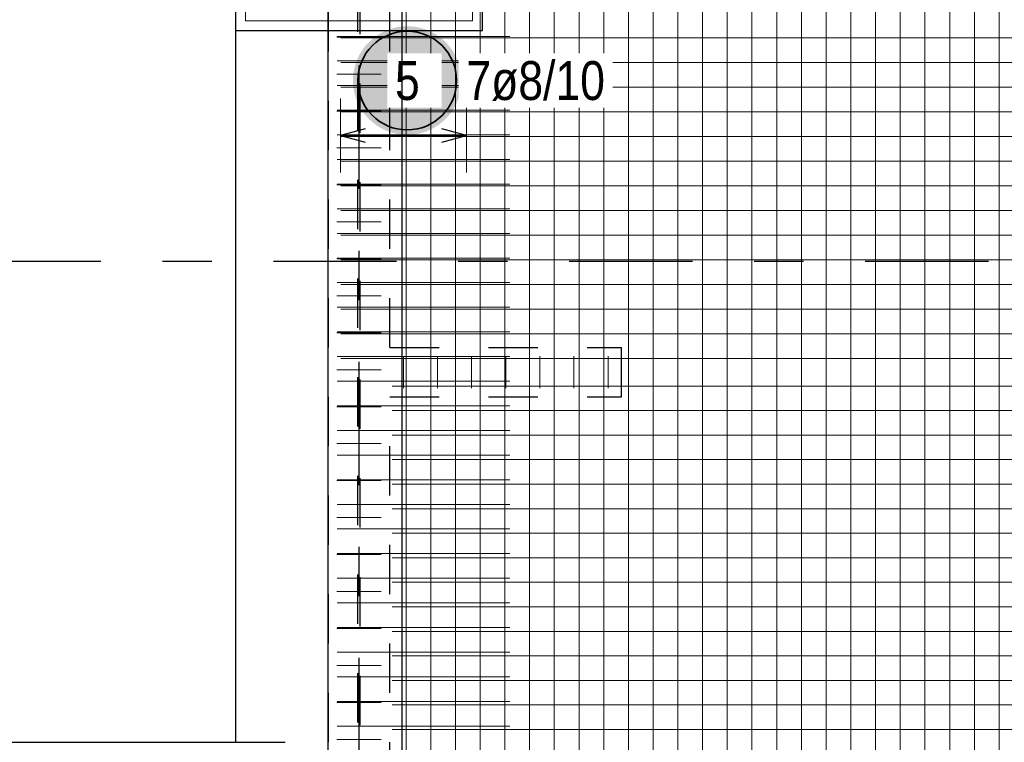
# Model space of a CAD drawing. Header units: millimetres. Extents: x -1.9 to 32.6, y 0 to 21.
# Tile 7 of 59: x 2 to 4, y 12.2 to 13.6. Entities that reach past the tile are written whole.
import ezdxf

# ---------------------------------------------------------------- set-up
doc = ezdxf.new("R2010")
doc.units = ezdxf.units.MM
doc.linetypes.add('DASHDOTX2', pattern=[2, 1, -0.5, 0, -0.5])
doc.linetypes.add('HIDDEN', pattern=[0.375, 0.25, -0.125])
doc.layers.add('Achsen', color=7, linetype='Continuous', lineweight=20)
doc.layers.add('nplo Bewehrung', color=7, linetype='Continuous', lineweight=20)
doc.styles.add('Arial Narrow', font='ARIALN.TTF')

msp = doc.modelspace()

# ---------------------------------------------------------------- hatches: boundary and pattern name
at = {"lineweight": 25, "true_color": 0xffffff}
msp.add_hatch(color=7, dxfattribs=at).paths.add_polyline_path([(2.89512, 13.51119), (2.895053, 13.515029), (2.894852, 13.518863), (2.894517, 13.522688), (2.894049, 13.526499), (2.893449, 13.530291), (2.892716, 13.53406), (2.891852, 13.537801), (2.890859, 13.54151), (2.889736, 13.545181), (2.888486, 13.548812), (2.88711, 13.552396), (2.88561, 13.555931), (2.883987, 13.55941), (2.882244, 13.562831), (2.880383, 13.56619), (2.878405, 13.569481), (2.876314, 13.572701), (2.874112, 13.575846), (2.871801, 13.578912), (2.869385, 13.581896), (2.866866, 13.584794), (2.864247, 13.587602), (2.861532, 13.590317), (2.858724, 13.592936), (2.855827, 13.595455), (2.852843, 13.597871), (2.849776, 13.600181), (2.846631, 13.602384), (2.843411, 13.604475), (2.84012, 13.606452), (2.836762, 13.608314), (2.833341, 13.610057), (2.829861, 13.61168), (2.826327, 13.61318), (2.822742, 13.614556), (2.819112, 13.615806), (2.81544, 13.616928), (2.811731, 13.617922), (2.80799, 13.618786), (2.804221, 13.619518), (2.800429, 13.620119), (2.796618, 13.620587), (2.792793, 13.620922), (2.788959, 13.621123), (2.78512, 13.62119), (2.781281, 13.621123), (2.777447, 13.620922), (2.773622, 13.620587), (2.769811, 13.620119), (2.766019, 13.619518), (2.76225, 13.618786), (2.758509, 13.617922), (2.7548, 13.616928), (2.751128, 13.615806), (2.747498, 13.614556), (2.743913, 13.61318), (2.740379, 13.61168), (2.736899, 13.610057), (2.733478, 13.608314), (2.73012, 13.606452), (2.726829, 13.604475), (2.723609, 13.602384), (2.720464, 13.600181), (2.717397, 13.597871), (2.714413, 13.595455), (2.711516, 13.592936), (2.708708, 13.590317), (2.705993, 13.587602), (2.703374, 13.584794), (2.700855, 13.581896), (2.698439, 13.578912), (2.696128, 13.575846), (2.693926, 13.572701), (2.691835, 13.569481), (2.689857, 13.56619), (2.687996, 13.562831), (2.686253, 13.55941), (2.68463, 13.555931), (2.68313, 13.552396), (2.681754, 13.548812), (2.680504, 13.545181), (2.679381, 13.54151), (2.678387, 13.537801), (2.677524, 13.53406), (2.676791, 13.530291), (2.67619, 13.526499), (2.675723, 13.522688), (2.675388, 13.518863), (2.675187, 13.515029), (2.67512, 13.51119), (2.675187, 13.507351), (2.675388, 13.503516), (2.675723, 13.499691), (2.67619, 13.495881), (2.676791, 13.492088), (2.677524, 13.488319), (2.678387, 13.484578), (2.679381, 13.48087), (2.680504, 13.477198), (2.681754, 13.473567), (2.68313, 13.469983), (2.68463, 13.466449), (2.686253, 13.462969), (2.687996, 13.459548), (2.689857, 13.45619), (2.691835, 13.452899), (2.693926, 13.449678), (2.696128, 13.446533), (2.698439, 13.443467), (2.700855, 13.440483), (2.703374, 13.437585), (2.705993, 13.434777), (2.708708, 13.432062), (2.711516, 13.429444), (2.714413, 13.426925), (2.717397, 13.424508), (2.720464, 13.422198), (2.723609, 13.419995), (2.726829, 13.417904), (2.73012, 13.415927), (2.733478, 13.414065), (2.736899, 13.412322), (2.740379, 13.4107), (2.743913, 13.409199), (2.747498, 13.407823), (2.751128, 13.406573), (2.7548, 13.405451), (2.758509, 13.404457), (2.76225, 13.403593), (2.766019, 13.402861), (2.769811, 13.40226), (2.773622, 13.401792), (2.777447, 13.401458), (2.781281, 13.401257), (2.78512, 13.40119), (2.788959, 13.401257), (2.792793, 13.401458), (2.796618, 13.401792), (2.800429, 13.40226), (2.804221, 13.402861), (2.80799, 13.403593), (2.811731, 13.404457), (2.81544, 13.405451), (2.819112, 13.406573), (2.822742, 13.407823), (2.826327, 13.409199), (2.829861, 13.4107), (2.833341, 13.412322), (2.836762, 13.414065), (2.84012, 13.415927), (2.843411, 13.417904), (2.846631, 13.419995), (2.849776, 13.422198), (2.852843, 13.424508), (2.855827, 13.426925), (2.858724, 13.429444), (2.861532, 13.432062), (2.864247, 13.434777), (2.866866, 13.437585), (2.869385, 13.440483), (2.871801, 13.443467), (2.874112, 13.446533), (2.876314, 13.449678), (2.878405, 13.452899), (2.880383, 13.45619), (2.882244, 13.459548), (2.883987, 13.462969), (2.88561, 13.466449), (2.88711, 13.469983), (2.888486, 13.473567), (2.889736, 13.477198), (2.890859, 13.48087), (2.891852, 13.484578), (2.892716, 13.488319), (2.893449, 13.492088), (2.894049, 13.495881), (2.894517, 13.499691), (2.894852, 13.503516)])

# ---------------------------------------------------------------- linework, layer by layer
at = {"color": 3, "linetype": 'HIDDEN', "lineweight": 25, "ltscale": 0.25}
for p, q in [((2.684722, 11.010045), (2.684722, 18.965042)), ((2.689722, 11.005045), (2.689722, 18.960042)), ((2.749722, 12.970045), (2.749722, 18.900042)), ((2.625422, 12.170044), (2.625422, 14.647462)), ((2.749722, 12.970045), (3.219722, 12.970045)), ((3.219722, 12.870045), (3.219722, 12.970045)), ((2.749722, 11.070044), (2.749722, 12.870045)), ((2.749722, 12.870045), (3.219722, 12.870045)), ((2.437542, 12.170044), (2.625422, 12.170044))]:
    msp.add_line(p, q, dxfattribs=at)
at = {"color": 3, "linetype": 'Continuous', "lineweight": 25}
for p, q in [((2.437542, 13.612544), (2.437542, 14.112544)), ((2.937542, 13.612544), (2.937542, 14.112544)), ((2.624719, 11.257545), (2.624719, 13.652926)), ((2.437542, 12.170044), (2.437542, 13.612544)), ((2.437542, 13.612544), (2.937542, 13.612544)), ((1.594332, 12.170044), (2.437542, 12.170044))]:
    msp.add_line(p, q, dxfattribs=at)
at = {"color": 5, "linetype": 'Continuous', "lineweight": 18, "ltscale": 2}
for p, q in [((2.649542, 13.475), (2.649542, 13.325)), ((2.905542, 13.325), (2.905542, 13.475)), ((2.905542, 13.4), (2.649542, 13.4))]:
    msp.add_line(p, q, dxfattribs=at)
at = {"color": 3, "linetype": 'Continuous', "lineweight": 25, "ltscale": 2}
for p, q in [((2.699542, 13.413397), (2.649542, 13.4)), ((2.649542, 13.4), (2.699542, 13.386603)), ((2.905542, 13.4), (2.855542, 13.413397)), ((2.855542, 13.386603), (2.905542, 13.4))]:
    msp.add_line(p, q, dxfattribs=at)
at = {"color": 2, "linetype": 'Continuous', "lineweight": 35, "ltscale": 2}
msp.add_circle((2.78512, 13.51119), 0.1, dxfattribs=at)
at = {"layer": 'Achsen', "color": 3, "linetype": 'DASHDOTX2', "lineweight": 25, "ltscale": 0.25}
for p, q in [((2.687226, 19.541412), (2.687226, 10.31573)), ((1.91368, 13.145042), (12.86808, 13.145042))]:
    msp.add_line(p, q, dxfattribs=at)
at = {"layer": 'nplo Bewehrung', "color": 9, "linetype": 'Continuous', "lineweight": 0, "ltscale": 2}
for p, q in [((2.782722, 11.075044), (2.782722, 14.170042)), ((2.83282, 11.075044), (2.83282, 14.170042)), ((2.882918, 11.075044), (2.882918, 14.170042)), ((2.933016, 11.075044), (2.933016, 14.170042)), ((2.983113, 11.075044), (2.983113, 14.170042)), ((3.033211, 11.075044), (3.033211, 14.170042)), ((3.083309, 11.075044), (3.083309, 14.170042)), ((3.133407, 11.075044), (3.133407, 14.170042)), ((3.183505, 11.075044), (3.183505, 14.170042)), ((3.233602, 11.075044), (3.233602, 14.170042)), ((3.2837, 11.075044), (3.2837, 14.170042)), ((3.333798, 11.075044), (3.333798, 14.170042)), ((3.383896, 11.075044), (3.383896, 14.170042)), ((3.433993, 11.075044), (3.433993, 14.170042)), ((3.484091, 11.075044), (3.484091, 14.170042)), ((3.534189, 11.075044), (3.534189, 14.170042)), ((3.584287, 11.075044), (3.584287, 14.170042)), ((3.634385, 11.075044), (3.634385, 14.170042)), ((3.684482, 11.075044), (3.684482, 14.170042)), ((3.73458, 11.075044), (3.73458, 14.170042)), ((3.784678, 11.075044), (3.784678, 14.170042)), ((3.834776, 11.075044), (3.834776, 14.170042)), ((3.884874, 11.075044), (3.884874, 14.170042)), ((3.934971, 11.075044), (3.934971, 14.170042)), ((3.985069, 11.075044), (3.985069, 14.170042)), ((2.457542, 14.092544), (2.457542, 13.632544)), ((2.917542, 13.632544), (2.917542, 14.092544)), ((2.457542, 13.632544), (2.917542, 13.632544)), ((2.642222, 13.599272), (2.732222, 13.599272)), ((2.642922, 13.600779), (2.992922, 13.600779)), ((2.650422, 13.597936), (9.14981, 13.597936)), ((2.652922, 13.597934), (9.15231, 13.597934)), ((2.642922, 13.55086), (2.992922, 13.55086)), ((2.650422, 13.547944), (9.14981, 13.547944)), ((2.652922, 13.547943), (9.15231, 13.547943)), ((2.642222, 13.524366), (2.732222, 13.524366)), ((2.642922, 13.500941), (2.992922, 13.500941)), ((2.650422, 13.497953), (9.14981, 13.497953)), ((2.652922, 13.497951), (9.15231, 13.497951)), ((2.642222, 13.449459), (2.732222, 13.449459)), ((2.642922, 13.451022), (2.992922, 13.451022)), ((2.650422, 13.447961), (9.14981, 13.447961)), ((2.652922, 13.44796), (9.15231, 13.44796)), ((2.642922, 13.401102), (2.992922, 13.401102)), ((2.650422, 13.39797), (9.14981, 13.39797)), ((2.652922, 13.397968), (9.15231, 13.397968)), ((2.642222, 13.374553), (2.732222, 13.374553)), ((2.642922, 13.351183), (2.992922, 13.351183)), ((2.650422, 13.347978), (9.14981, 13.347978)), ((2.652922, 13.347976), (9.15231, 13.347976)), ((2.642222, 13.299646), (2.732222, 13.299646)), ((2.642922, 13.301264), (2.992922, 13.301264)), ((2.650422, 13.297986), (9.14981, 13.297986)), ((2.652922, 13.297985), (9.15231, 13.297985)), ((2.642922, 13.251345), (2.992922, 13.251345)), ((2.650422, 13.247995), (9.14981, 13.247995)), ((2.652922, 13.247993), (9.15231, 13.247993)), ((2.642222, 13.224739), (2.732222, 13.224739)), ((2.642922, 13.201426), (2.992922, 13.201426)), ((2.650422, 13.198003), (9.14981, 13.198003)), ((2.652922, 13.198002), (9.15231, 13.198002)), ((2.642222, 13.149833), (2.732222, 13.149833)), ((2.642922, 13.151507), (2.992922, 13.151507)), ((2.650422, 13.148012), (9.14981, 13.148012)), ((2.652922, 13.14801), (9.15231, 13.14801)), ((2.642922, 13.101588), (2.992922, 13.101588)), ((2.650422, 13.09802), (9.14981, 13.09802)), ((2.652922, 13.098018), (9.15231, 13.098018)), ((2.642222, 13.074926), (2.732222, 13.074926)), ((2.642922, 13.051669), (2.992922, 13.051669)), ((2.650422, 13.048029), (9.14981, 13.048029)), ((2.652922, 13.048027), (9.15231, 13.048027)), ((2.642222, 13.00002), (2.732222, 13.00002)), ((2.642922, 13.001749), (2.992922, 13.001749)), ((2.650422, 12.998037), (9.14981, 12.998037)), ((2.652922, 12.998035), (9.15231, 12.998035)), ((2.642922, 12.95183), (2.992922, 12.95183)), ((2.650422, 12.948045), (9.14981, 12.948045)), ((2.652922, 12.948044), (9.15231, 12.948044)), ((2.777222, 12.887545), (2.777222, 12.952545)), ((2.846389, 12.887545), (2.846389, 12.952545)), ((2.915556, 12.887545), (2.915556, 12.952545)), ((2.984722, 12.887545), (2.984722, 12.952545)), ((3.053889, 12.887545), (3.053889, 12.952545)), ((3.123056, 12.887545), (3.123056, 12.952545)), ((3.192222, 12.887545), (3.192222, 12.952545)), ((2.642222, 12.925113), (2.732222, 12.925113)), ((2.642922, 12.901911), (2.992922, 12.901911)), ((2.754722, 12.892045), (5.897222, 12.892045)), ((2.754722, 12.892045), (5.897222, 12.892045)), ((2.642222, 12.850207), (2.732222, 12.850207)), ((2.642922, 12.851992), (2.992922, 12.851992)), ((2.754722, 12.842331), (5.897222, 12.842331)), ((2.754722, 12.842331), (5.897222, 12.842331)), ((2.642922, 12.802073), (2.992922, 12.802073)), ((2.754722, 12.792616), (5.897222, 12.792616)), ((2.754722, 12.792616), (5.897222, 12.792616)), ((2.642222, 12.7753), (2.732222, 12.7753)), ((2.642922, 12.752154), (2.992922, 12.752154)), ((2.754722, 12.742902), (5.897222, 12.742902)), ((2.754722, 12.742902), (5.897222, 12.742902)), ((2.642222, 12.700394), (2.732222, 12.700394)), ((2.642922, 12.702235), (2.992922, 12.702235)), ((2.754722, 12.693188), (5.897222, 12.693188)), ((2.754722, 12.693188), (5.897222, 12.693188)), ((2.642922, 12.652316), (2.992922, 12.652316)), ((2.754722, 12.643473), (5.897222, 12.643473)), ((2.754722, 12.643473), (5.897222, 12.643473)), ((2.642222, 12.625487), (2.732222, 12.625487)), ((2.642922, 12.602397), (2.992922, 12.602397)), ((2.754722, 12.593759), (5.897222, 12.593759)), ((2.754722, 12.593759), (5.897222, 12.593759)), ((2.642222, 12.550581), (2.732222, 12.550581)), ((2.642922, 12.552477), (2.992922, 12.552477)), ((2.754722, 12.544045), (5.897222, 12.544045)), ((2.754722, 12.544045), (5.897222, 12.544045)), ((2.642922, 12.502558), (2.992922, 12.502558)), ((2.754722, 12.494331), (5.897222, 12.494331)), ((2.754722, 12.494331), (5.897222, 12.494331)), ((2.642222, 12.475674), (2.732222, 12.475674)), ((2.642922, 12.452639), (2.992922, 12.452639)), ((2.754722, 12.444616), (5.897222, 12.444616)), ((2.754722, 12.444616), (5.897222, 12.444616)), ((2.642222, 12.400768), (2.732222, 12.400768)), ((2.642922, 12.40272), (2.992922, 12.40272)), ((2.754722, 12.394902), (5.897222, 12.394902)), ((2.754722, 12.394902), (5.897222, 12.394902)), ((2.642922, 12.352801), (2.992922, 12.352801)), ((2.754722, 12.345188), (5.897222, 12.345188)), ((2.754722, 12.345188), (5.897222, 12.345188)), ((2.642222, 12.325861), (2.732222, 12.325861)), ((2.642922, 12.302882), (2.992922, 12.302882)), ((2.754722, 12.295473), (5.897222, 12.295473)), ((2.754722, 12.295473), (5.897222, 12.295473)), ((2.642222, 12.250955), (2.732222, 12.250955)), ((2.642922, 12.252963), (2.992922, 12.252963)), ((2.754722, 12.245759), (5.897222, 12.245759)), ((2.754722, 12.245759), (5.897222, 12.245759)), ((2.642922, 12.203044), (2.992922, 12.203044)), ((2.754722, 12.196045), (5.897222, 12.196045)), ((2.754722, 12.196045), (5.897222, 12.196045)), ((2.642222, 12.176048), (2.732222, 12.176048))]:
    msp.add_line(p, q, dxfattribs=at)

# ---------------------------------------------------------------- next in the draw order: texts
at = {"color": 2, "lineweight": 35, "char_height": 0.07875, "attachment_point": 1, "line_spacing_factor": 0.9, "style": 'Arial Narrow', "bg_fill": 3, "box_fill_scale": 1.2, "bg_fill_color": 256, "bg_fill_true_color": 13158600, "bg_fill_transparency": 0}
for s, insert in [('7ø8/10', (2.90512, 13.550565)), ('5', (2.760314, 13.550565))]:
    msp.add_mtext(s, dxfattribs=dict(at, insert=insert))

# ---------------------------------------------------------------- next in the draw order: linework, layer by layer
at = {"color": 3, "linetype": 'Continuous', "lineweight": 25}
msp.add_line((2.774722, 11.257545), (2.774722, 13.660682), dxfattribs=at)

doc.saveas('drawing.dxf')
